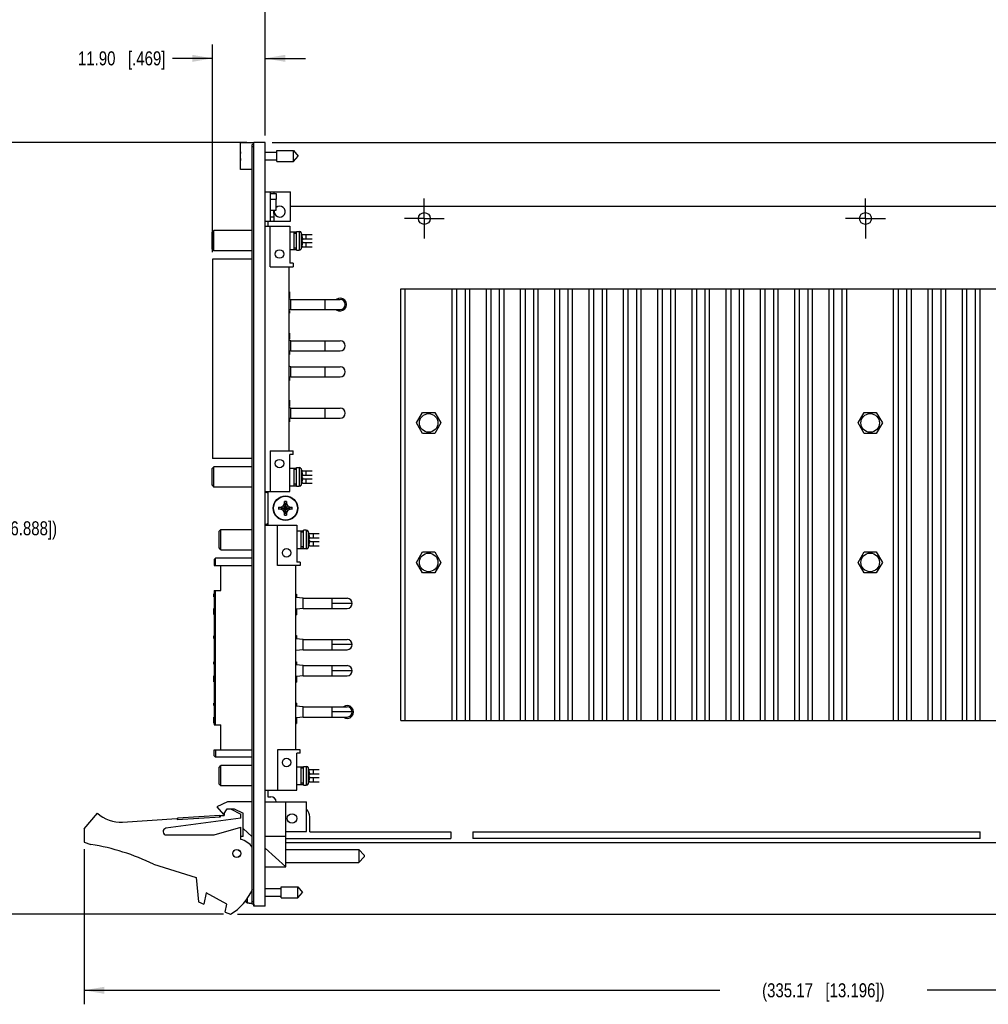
# Model space of a CAD drawing. Header units: inches. Extents: x 0 to 34, y 0 to 22.
# Tile 13 of 37: x 11.4 to 20.1, y 5.6 to 14.4. Entities that reach past the tile are written whole.
import ezdxf

# ---------------------------------------------------------------- set-up
doc = ezdxf.new("R2010")
doc.units = ezdxf.units.IN
doc.header["$LTSCALE"] = 1.87
doc.header["$MEASUREMENT"] = 0
doc.linetypes.add('CENTER', pattern=[0.6, 0.375, -0.075, 0.075, -0.075])
doc.layers.get('0').update_dxf_attribs({"linetype": 'CONTINUOUS'})
for name, color, linetype in [('02___PRT_ALL_AXES', 7, 'CONTINUOUS'), ('COSMETIC', 7, 'CONTINUOUS'), ('DIMENSIONS', 7, 'CONTINUOUS')]:
    doc.layers.add(name, color=color, linetype=linetype)
doc.styles.get("Standard").update_dxf_attribs({"font": 'txt', "width": 0.8})
doc.dimstyles.new('DIMSTYLE_1', dxfattribs={"dimtxt": 0.125, "dimasz": 0.18, "dimexe": 0.125, "dimexo": 0.0625, "dimgap": 0.0625, "dimtad": 0, "dimtih": 1, "dimtoh": 1, "dimzin": 0, "dimdsep": 46, "dimtxsty": 'STANDARD', "dimblk": '_FILLED', "dimblk1": '_FILLED', "dimblk2": '_FILLED', "dimcen": 0.09, "dimazin": 0, "dimtp": 0.01, "dimtm": 0.01, "dimtfac": 1, "dimtofl": 0, "dimtmove": 0, "dimatfit": 3, "dimldrblk": '_FILLED', "dimfxl": 1, "dimtolj": 1, "dimtzin": 0, "dimarcsym": 0})

# ---------------------------------------------------------------- blocks, each defined once
blk = doc.blocks.new('_FILLED')
at = {"color": 0, "linetype": 'BYBLOCK'}
blk.add_solid([(0, 0), (-1, 0.174), (-1, -0.174)], dxfattribs=at)
blk = doc.blocks.new('*D15')
at = {"layer": 'DIMENSIONS', "color": 2, "linetype": 'CONTINUOUS'}
for p, q in [((13.4375, 13.2588), (11.1084, 13.2588)), ((11.2334, 13.2588), (11.2334, 9.9399)), ((11.2334, 6.371), (11.2334, 9.6899)), ((13.2269, 6.371), (11.1084, 6.371))]:
    blk.add_line(p, q, dxfattribs=at)
at = {"layer": 'DIMENSIONS', "color": 2, "linetype": 'CONTINUOUS', "xscale": 0.18, "yscale": 0.18, "zscale": 0.18}
for p, rotation in [((11.2334, 13.2588), 90), ((11.2334, 6.371), 270)]:
    blk.add_blockref('_FILLED', p, dxfattribs=dict(at, rotation=rotation))
at = {"layer": 'DIMENSIONS', "color": 2, "linetype": 'CONTINUOUS', "insert": (11.2334, 9.8774), "char_height": 0.125, "width": 1.625, "attachment_point": 2, "line_spacing_factor": 0.9}
blk.add_mtext('(174.95{\\ftxt.shx;\\W1.000000;\\H0.125000; }[6.888])', dxfattribs=at)
blk = doc.blocks.new('*D16')
at = {"layer": 'DIMENSIONS', "color": 2, "linetype": 'CONTINUOUS'}
for p, q in [((25.179, 11.1974), (25.179, 5.5669)), ((11.9834, 6.9505), (11.9834, 5.5669)), ((11.9834, 5.6919), (17.6562, 5.6919)), ((25.179, 5.6919), (19.5062, 5.6919))]:
    blk.add_line(p, q, dxfattribs=at)
at = {"layer": 'DIMENSIONS', "color": 2, "linetype": 'CONTINUOUS', "xscale": 0.18, "yscale": 0.18, "zscale": 0.18, "rotation": 180}
blk.add_blockref('_FILLED', (11.9834, 5.6919), dxfattribs=at)
at = {"layer": 'DIMENSIONS', "color": 2, "linetype": 'CONTINUOUS', "xscale": 0.18, "yscale": 0.18, "zscale": 0.18}
blk.add_blockref('_FILLED', (25.179, 5.6919), dxfattribs=at)
at = {"layer": 'DIMENSIONS', "color": 2, "linetype": 'CONTINUOUS', "insert": (18.5812, 5.7544), "char_height": 0.125, "width": 1.725, "attachment_point": 2, "line_spacing_factor": 0.9}
blk.add_mtext('(335.17{\\ftxt.shx;\\W1.000000;\\H0.125000; }[13.196])', dxfattribs=at)
blk = doc.blocks.new('*D17')
at = {"layer": 'DIMENSIONS', "color": 2, "linetype": 'CONTINUOUS'}
for p, q in [((25.929, 7.0068), (25.929, 7.3668)), ((24.7058, 7.0068), (26.054, 7.0068)), ((13.3519, 6.371), (26.054, 6.371)), ((25.929, 6.371), (25.929, 6.011))]:
    blk.add_line(p, q, dxfattribs=at)
at = {"layer": 'DIMENSIONS', "color": 2, "linetype": 'CONTINUOUS', "xscale": 0.18, "yscale": 0.18, "zscale": 0.18}
for p, rotation in [((25.929, 7.0068), 270), ((25.929, 6.371), 90)]:
    blk.add_blockref('_FILLED', p, dxfattribs=dict(at, rotation=rotation))
at = {"layer": 'DIMENSIONS', "color": 2, "linetype": 'CONTINUOUS', "insert": (25.929, 6.7514), "char_height": 0.125, "width": 1.225, "attachment_point": 2, "line_spacing_factor": 0.9}
blk.add_mtext('16.15{\\ftxt.shx;\\W1.000000;\\H0.125000; }[.636]', dxfattribs=at)
blk = doc.blocks.new('*D19')
at = {"layer": 'DIMENSIONS', "color": 2, "linetype": 'CONTINUOUS'}
for p, q in [((25.929, 13.2588), (25.929, 13.6188)), ((13.6609, 13.2588), (26.054, 13.2588)), ((24.7058, 12.6887), (26.054, 12.6887)), ((25.929, 12.6887), (25.929, 12.3287))]:
    blk.add_line(p, q, dxfattribs=at)
at = {"layer": 'DIMENSIONS', "color": 2, "linetype": 'CONTINUOUS', "xscale": 0.18, "yscale": 0.18, "zscale": 0.18}
for p, rotation in [((25.929, 13.2588), 270), ((25.929, 12.6887), 90)]:
    blk.add_blockref('_FILLED', p, dxfattribs=dict(at, rotation=rotation))
at = {"layer": 'DIMENSIONS', "color": 2, "linetype": 'CONTINUOUS', "insert": (25.929, 13.0363), "char_height": 0.125, "width": 1.225, "attachment_point": 2, "line_spacing_factor": 0.9}
blk.add_mtext('14.48{\\ftxt.shx;\\W1.000000;\\H0.125000; }[.570]', dxfattribs=at)
blk = doc.blocks.new('*D21')
at = {"layer": 'DIMENSIONS', "color": 2, "linetype": 'CONTINUOUS'}
for p, q in [((13.5984, 13.3213), (13.5984, 14.8838)), ((24.722, 12.6725), (24.722, 14.8838)), ((13.5984, 14.7588), (18.3352, 14.7588)), ((24.722, 14.7588), (19.9852, 14.7588))]:
    blk.add_line(p, q, dxfattribs=at)
at = {"layer": 'DIMENSIONS', "color": 2, "linetype": 'CONTINUOUS', "xscale": 0.18, "yscale": 0.18, "zscale": 0.18, "rotation": 180}
blk.add_blockref('_FILLED', (13.5984, 14.7588), dxfattribs=at)
at = {"layer": 'DIMENSIONS', "color": 2, "linetype": 'CONTINUOUS', "xscale": 0.18, "yscale": 0.18, "zscale": 0.18}
blk.add_blockref('_FILLED', (24.722, 14.7588), dxfattribs=at)
at = {"layer": 'DIMENSIONS', "color": 2, "linetype": 'CONTINUOUS', "insert": (19.1602, 14.8213), "char_height": 0.125, "width": 1.525, "attachment_point": 2, "line_spacing_factor": 0.9}
blk.add_mtext('282.54{\\ftxt.shx;\\W1.000000;\\H0.125000; }[11.124]', dxfattribs=at)
blk = doc.blocks.new('*D22')
at = {"layer": 'DIMENSIONS', "color": 2, "linetype": 'CONTINUOUS'}
for p, q in [((13.1299, 12.278), (13.1299, 14.1338)), ((13.5984, 13.3213), (13.5984, 14.1338)), ((13.1299, 14.0088), (12.7723, 14.0088)), ((13.5984, 14.0088), (13.9584, 14.0088))]:
    blk.add_line(p, q, dxfattribs=at)
at = {"layer": 'DIMENSIONS', "color": 2, "linetype": 'CONTINUOUS', "xscale": 0.18, "yscale": 0.18, "zscale": 0.18}
blk.add_blockref('_FILLED', (13.1299, 14.0088), dxfattribs=at)
at = {"layer": 'DIMENSIONS', "color": 2, "linetype": 'CONTINUOUS', "xscale": 0.18, "yscale": 0.18, "zscale": 0.18, "rotation": 180}
blk.add_blockref('_FILLED', (13.5984, 14.0088), dxfattribs=at)
at = {"layer": 'DIMENSIONS', "color": 2, "linetype": 'CONTINUOUS', "insert": (12.7098, 14.0713), "char_height": 0.125, "width": 1.225, "attachment_point": 3, "line_spacing_factor": 0.9}
blk.add_mtext('11.90{\\ftxt.shx;\\W1.000000;\\H0.125000; }[.469]', dxfattribs=at)

msp = doc.modelspace()

# ---------------------------------------------------------------- linework, layer by layer
at = {"color": 7, "linetype": 'CONTINUOUS'}
for p, q in [((13.38, 13.0182), (13.38, 13.2552)), ((13.5, 13.2552), (13.38, 13.2552)), ((13.485, 6.4615), (13.485, 13.2391)), ((13.5, 13.2391), (13.485, 13.2391)), ((13.5, 13.2194), (13.485, 13.2194)), ((13.5, 6.4419), (13.5, 13.2588)), ((13.5984, 13.2588), (13.5, 13.2588)), ((13.5984, 6.4419), (13.5984, 13.2588)), ((13.7037, 13.0875), (13.7037, 13.186)), ((13.7037, 13.186), (13.8518, 13.186)), ((13.8518, 13.0875), (13.8518, 13.186)), ((13.8518, 13.186), (13.8931, 13.1367)), ((13.3779, 13.1505), (13.38, 13.1505)), ((13.38, 13.123), (13.3779, 13.123)), ((13.5984, 13.1718), (13.7037, 13.1718)), ((13.5984, 13.1017), (13.7037, 13.1017)), ((13.8518, 13.0875), (13.8931, 13.1367)), ((13.485, 13.0182), (13.38, 13.0182)), ((13.7037, 13.0875), (13.8518, 13.0875)), ((13.5984, 12.8176), (13.8264, 12.8176)), ((13.6474, 12.5556), (13.6474, 12.8176)), ((13.6474, 12.8029), (13.6968, 12.8029)), ((13.6474, 12.7529), (13.6968, 12.7529)), ((13.6784, 12.8176), (13.6784, 12.8029)), ((13.6968, 12.8029), (13.6968, 12.7536)), ((13.6968, 12.6544), (13.6968, 12.7529)), ((13.8264, 12.5556), (13.8264, 12.8176)), ((13.6474, 12.6544), (13.6968, 12.6544)), ((13.6784, 12.6544), (13.6784, 12.5556)), ((13.6474, 12.5936), (13.6784, 12.5936)), ((13.5984, 12.5556), (13.8264, 12.5556)), ((13.5984, 12.5108), (13.8189, 12.5108)), ((13.6236, 12.5556), (13.6236, 12.5108)), ((13.6457, 12.1486), (13.6457, 12.5108)), ((13.8189, 12.5108), (13.8189, 12.1801)), ((13.126, 12.4556), (13.1417, 12.4714)), ((13.126, 12.306), (13.126, 12.4556)), ((13.1417, 12.2903), (13.1417, 12.4714)), ((13.485, 12.4714), (13.1417, 12.4714)), ((13.8189, 12.4596), (13.879, 12.4596)), ((13.859, 12.3021), (13.859, 12.4596)), ((13.879, 12.4468), (13.859, 12.4468)), ((13.8752, 12.4468), (13.8752, 12.4596)), ((13.879, 12.2974), (13.879, 12.4643)), ((13.879, 12.4643), (13.9023, 12.4643)), ((13.9023, 12.4643), (13.9023, 12.2974)), ((13.9189, 12.4596), (13.9148, 12.4596)), ((13.9189, 12.4596), (13.9189, 12.4549)), ((13.9202, 12.4529), (13.9202, 12.3808)), ((13.9302, 12.4252), (13.93, 12.4252)), ((13.935, 12.436), (14.0201, 12.436)), ((13.935, 12.397), (14.0201, 12.397)), ((13.9638, 12.436), (13.9638, 12.397)), ((13.126, 12.306), (13.1417, 12.2903)), ((13.8189, 12.3021), (13.879, 12.3021)), ((13.879, 12.3149), (13.859, 12.3149)), ((13.8752, 12.3021), (13.8752, 12.3149)), ((13.9148, 12.3021), (13.9189, 12.3021)), ((13.9189, 12.3068), (13.9189, 12.3021)), ((13.9202, 12.3808), (13.9202, 12.3088)), ((13.9349, 12.3893), (13.93, 12.3893)), ((13.93, 12.3723), (13.9349, 12.3723)), ((13.93, 12.3365), (13.9302, 12.3365)), ((13.935, 12.3647), (14.0201, 12.3647)), ((13.935, 12.3257), (14.0201, 12.3257)), ((13.9638, 12.3647), (13.9638, 12.3257)), ((13.1299, 12.2155), (13.1299, 10.4391)), ((13.485, 12.2155), (13.1299, 12.2155)), ((13.485, 12.2903), (13.1417, 12.2903)), ((13.879, 12.2974), (13.9023, 12.2974)), ((13.6457, 12.1486), (13.8504, 12.1486)), ((13.811, 12.1486), (13.811, 10.506)), ((13.8504, 12.1801), (13.8189, 12.1801)), ((13.8504, 12.1801), (13.8504, 12.1486)), ((14.8104, 8.1002), (14.8104, 11.9525)), ((14.8104, 11.9525), (23.1876, 11.9525)), ((14.8498, 8.1002), (14.8498, 11.9525)), ((15.2682, 8.1002), (15.2682, 11.9525)), ((15.3076, 11.9525), (15.3076, 8.1002)), ((15.3863, 8.1002), (15.3863, 11.9525)), ((15.4257, 8.1002), (15.4257, 11.9525)), ((15.574, 8.1002), (15.574, 11.9525)), ((15.6134, 11.9525), (15.6134, 8.1002)), ((15.6921, 8.1002), (15.6921, 11.9525)), ((15.7315, 8.1002), (15.7315, 11.9525)), ((15.8798, 8.1002), (15.8798, 11.9525)), ((15.9192, 11.9525), (15.9192, 8.1002)), ((15.9979, 8.1002), (15.9979, 11.9525)), ((16.0373, 8.1002), (16.0373, 11.9525)), ((16.1857, 8.1002), (16.1857, 11.9525)), ((16.225, 11.9525), (16.225, 8.1002)), ((16.3038, 8.1002), (16.3038, 11.9525)), ((16.3431, 8.1002), (16.3431, 11.9525)), ((16.4915, 8.1002), (16.4915, 11.9525)), ((16.5309, 11.9525), (16.5309, 8.1002)), ((16.6096, 8.1002), (16.6096, 11.9525)), ((16.649, 8.1002), (16.649, 11.9525)), ((16.7973, 8.1002), (16.7973, 11.9525)), ((16.8367, 11.9525), (16.8367, 8.1002)), ((16.9154, 8.1002), (16.9154, 11.9525)), ((16.9548, 8.1002), (16.9548, 11.9525)), ((17.1031, 8.1002), (17.1031, 11.9525)), ((17.1425, 11.9525), (17.1425, 8.1002)), ((17.2213, 8.1002), (17.2213, 11.9525)), ((17.2606, 8.1002), (17.2606, 11.9525)), ((17.409, 8.1002), (17.409, 11.9525)), ((17.4483, 11.9525), (17.4483, 8.1002)), ((17.5271, 8.1002), (17.5271, 11.9525)), ((17.5664, 8.1002), (17.5664, 11.9525)), ((17.7148, 8.1002), (17.7148, 11.9525)), ((17.7542, 11.9525), (17.7542, 8.1002)), ((17.8329, 8.1002), (17.8329, 11.9525)), ((17.8723, 8.1002), (17.8723, 11.9525)), ((18.0206, 8.1002), (18.0206, 11.9525)), ((18.06, 11.9525), (18.06, 8.1002)), ((18.1387, 8.1002), (18.1387, 11.9525)), ((18.1781, 8.1002), (18.1781, 11.9525)), ((18.3264, 8.1002), (18.3264, 11.9525)), ((18.3658, 11.9525), (18.3658, 8.1002)), ((18.4446, 8.1002), (18.4446, 11.9525)), ((18.4839, 8.1002), (18.4839, 11.9525)), ((18.6323, 8.1002), (18.6323, 11.9525)), ((18.6716, 11.9525), (18.6716, 8.1002)), ((18.7504, 8.1002), (18.7504, 11.9525)), ((18.7898, 8.1002), (18.7898, 11.9525)), ((19.2082, 8.1002), (19.2082, 11.9525)), ((19.2476, 11.9525), (19.2476, 8.1002)), ((19.3263, 8.1002), (19.3263, 11.9525)), ((19.3657, 11.9525), (19.3657, 8.1002)), ((19.514, 11.9525), (19.514, 8.1002)), ((19.5534, 11.9525), (19.5534, 8.1002)), ((19.6321, 8.1002), (19.6321, 11.9525)), ((19.6715, 11.9525), (19.6715, 8.1002)), ((19.8198, 11.9525), (19.8198, 8.1002)), ((19.8592, 11.9525), (19.8592, 8.1002)), ((19.9379, 8.1002), (19.9379, 11.9525)), ((19.9773, 11.9525), (19.9773, 8.1002)), ((13.811, 11.9263), (13.8161, 11.9263)), ((13.811, 11.9197), (13.8161, 11.9197)), ((13.811, 11.9191), (13.8161, 11.9191)), ((13.811, 11.9005), (13.8161, 11.9005)), ((13.811, 11.8981), (13.8161, 11.8981)), ((13.811, 11.8962), (13.8161, 11.8962)), ((13.811, 11.8928), (13.8161, 11.8928)), ((13.811, 11.8893), (13.8161, 11.8893)), ((13.811, 11.8825), (13.8161, 11.8825)), ((13.811, 11.8791), (13.8161, 11.8791)), ((13.811, 11.8756), (13.8161, 11.8756)), ((13.811, 11.8741), (13.8161, 11.8741)), ((13.811, 11.8725), (13.8161, 11.8725)), ((13.8161, 11.9263), (13.8161, 11.9005)), ((13.8161, 11.8981), (13.8161, 11.8725)), ((13.8299, 11.857), (13.811, 11.8621)), ((13.8299, 11.7669), (13.8299, 11.857)), ((13.8299, 11.857), (14.2685, 11.857)), ((14.1327, 11.857), (14.1327, 11.7669)), ((13.8299, 11.7669), (13.811, 11.7618)), ((13.811, 11.7582), (13.8161, 11.7582)), ((13.811, 11.7566), (13.8161, 11.7566)), ((13.811, 11.7548), (13.8161, 11.7548)), ((13.811, 11.7531), (13.8161, 11.7531)), ((13.811, 11.7497), (13.8161, 11.7497)), ((13.811, 11.7484), (13.8161, 11.7484)), ((13.811, 11.7479), (13.8161, 11.7479)), ((13.811, 11.743), (13.8161, 11.743)), ((13.811, 11.7396), (13.8161, 11.7396)), ((13.811, 11.7376), (13.8161, 11.7376)), ((13.811, 11.736), (13.8161, 11.736)), ((13.811, 11.7338), (13.8161, 11.7338)), ((13.8161, 11.7566), (13.8161, 11.7396)), ((13.8161, 11.7394), (13.8161, 11.736)), ((13.8299, 11.7669), (14.2685, 11.7669)), ((13.811, 11.5562), (13.8161, 11.5562)), ((13.811, 11.555), (13.8161, 11.555)), ((13.811, 11.5356), (13.8161, 11.5356)), ((13.811, 11.5345), (13.8161, 11.5345)), ((13.811, 11.532), (13.8161, 11.532)), ((13.811, 11.5296), (13.8161, 11.5296)), ((13.811, 11.5276), (13.8161, 11.5276)), ((13.811, 11.5243), (13.8161, 11.5243)), ((13.811, 11.5208), (13.8161, 11.5208)), ((13.811, 11.514), (13.8161, 11.514)), ((13.8161, 11.5562), (13.8161, 11.532)), ((13.8161, 11.5296), (13.8161, 11.504)), ((13.811, 11.5106), (13.8161, 11.5106)), ((13.811, 11.5071), (13.8161, 11.5071)), ((13.811, 11.5056), (13.8161, 11.5056)), ((13.811, 11.504), (13.8161, 11.504)), ((13.8299, 11.4885), (13.811, 11.4936)), ((13.8299, 11.3984), (13.8299, 11.4885)), ((13.8299, 11.4885), (14.2685, 11.4885)), ((14.1327, 11.4885), (14.1327, 11.3984)), ((13.8299, 11.3984), (13.811, 11.3933)), ((13.811, 11.3897), (13.8161, 11.3897)), ((13.811, 11.3881), (13.8161, 11.3881)), ((13.811, 11.3863), (13.8161, 11.3863)), ((13.811, 11.3846), (13.8161, 11.3846)), ((13.811, 11.3812), (13.8161, 11.3812)), ((13.811, 11.3799), (13.8161, 11.3799)), ((13.811, 11.3794), (13.8161, 11.3794)), ((13.811, 11.3745), (13.8161, 11.3745)), ((13.811, 11.3711), (13.8161, 11.3711)), ((13.811, 11.3691), (13.8161, 11.3691)), ((13.811, 11.3675), (13.8161, 11.3675)), ((13.811, 11.3653), (13.8161, 11.3653)), ((13.8161, 11.3897), (13.8161, 11.3812)), ((13.8161, 11.3799), (13.8161, 11.3711)), ((13.8161, 11.3709), (13.8161, 11.3653)), ((13.8299, 11.3984), (14.2685, 11.3984)), ((13.8299, 11.2562), (13.811, 11.2613)), ((13.8299, 11.1661), (13.8299, 11.2562)), ((13.8299, 11.2562), (14.2685, 11.2562)), ((14.1327, 11.2562), (14.1327, 11.1661)), ((13.8299, 11.1661), (13.811, 11.161)), ((13.8299, 11.1661), (14.2685, 11.1661)), ((13.811, 11.159), (13.8161, 11.159)), ((13.811, 11.1574), (13.8161, 11.1574)), ((13.811, 11.1563), (13.8161, 11.1563)), ((13.811, 11.1368), (13.8161, 11.1368)), ((13.811, 11.1358), (13.8161, 11.1358)), ((13.811, 11.1333), (13.8161, 11.1333)), ((13.8161, 11.1574), (13.8161, 11.1333)), ((13.811, 10.957), (13.8161, 10.957)), ((13.811, 10.9504), (13.8161, 10.9504)), ((13.811, 10.9498), (13.8161, 10.9498)), ((13.811, 10.9312), (13.8161, 10.9312)), ((13.811, 10.9288), (13.8161, 10.9288)), ((13.811, 10.9269), (13.8161, 10.9269)), ((13.811, 10.9235), (13.8161, 10.9235)), ((13.811, 10.92), (13.8161, 10.92)), ((13.811, 10.9132), (13.8161, 10.9132)), ((13.811, 10.9098), (13.8161, 10.9098)), ((13.811, 10.9063), (13.8161, 10.9063)), ((13.811, 10.9048), (13.8161, 10.9048)), ((13.811, 10.9032), (13.8161, 10.9032)), ((13.8161, 10.957), (13.8161, 10.9312)), ((13.8161, 10.9288), (13.8161, 10.9032)), ((13.8299, 10.8877), (13.811, 10.8928)), ((13.8299, 10.7976), (13.8299, 10.8877)), ((13.8299, 10.8877), (14.2685, 10.8877)), ((14.1327, 10.8877), (14.1327, 10.7976)), ((14.9504, 10.7553), (15.0047, 10.8493)), ((15.0047, 10.8493), (15.1132, 10.8493)), ((15.1132, 10.8493), (15.1675, 10.7553)), ((18.8904, 10.7553), (18.9447, 10.8493)), ((18.9447, 10.8493), (19.0532, 10.8493)), ((19.0532, 10.8493), (19.1075, 10.7553)), ((13.8299, 10.7976), (13.811, 10.7925)), ((13.811, 10.791), (13.8161, 10.791)), ((13.811, 10.7894), (13.8161, 10.7894)), ((13.811, 10.7883), (13.8161, 10.7883)), ((13.811, 10.7688), (13.8161, 10.7688)), ((13.811, 10.7678), (13.8161, 10.7678)), ((13.811, 10.7653), (13.8161, 10.7653)), ((13.8161, 10.791), (13.8161, 10.7653)), ((13.8299, 10.7976), (14.2685, 10.7976)), ((15.0047, 10.6613), (14.9504, 10.7553)), ((15.1675, 10.7553), (15.1132, 10.6613)), ((18.9447, 10.6613), (18.8904, 10.7553)), ((19.1075, 10.7553), (19.0532, 10.6613)), ((15.1132, 10.6613), (15.0047, 10.6613)), ((19.0532, 10.6613), (18.9447, 10.6613)), ((13.6457, 10.506), (13.6457, 10.1438)), ((13.6457, 10.506), (13.8504, 10.506)), ((13.8189, 10.1438), (13.8189, 10.4745)), ((13.8504, 10.4745), (13.8189, 10.4745)), ((13.8504, 10.4745), (13.8504, 10.506)), ((13.485, 10.4391), (13.1299, 10.4391)), ((13.126, 10.3486), (13.1417, 10.3643)), ((13.126, 10.199), (13.126, 10.3485)), ((13.1417, 10.1832), (13.1417, 10.3643)), ((13.485, 10.3643), (13.1417, 10.3643)), ((13.8189, 10.3525), (13.879, 10.3525)), ((13.859, 10.195), (13.859, 10.3525)), ((13.879, 10.3397), (13.859, 10.3397)), ((13.8752, 10.3397), (13.8752, 10.3525)), ((13.879, 10.1903), (13.879, 10.3572)), ((13.879, 10.3572), (13.9023, 10.3572)), ((13.9023, 10.3572), (13.9023, 10.1903)), ((13.9189, 10.3525), (13.9148, 10.3525)), ((13.9189, 10.3525), (13.9189, 10.3478)), ((13.9202, 10.3458), (13.9202, 10.2738)), ((13.9302, 10.3181), (13.93, 10.3181)), ((13.9349, 10.2823), (13.93, 10.2823)), ((13.935, 10.3289), (14.0201, 10.3289)), ((13.935, 10.2899), (14.0201, 10.2899)), ((13.9638, 10.3289), (13.9638, 10.2899)), ((13.126, 10.1989), (13.1417, 10.1832)), ((13.8189, 10.195), (13.879, 10.195)), ((13.879, 10.2078), (13.859, 10.2078)), ((13.8752, 10.195), (13.8752, 10.2078)), ((13.9148, 10.195), (13.9189, 10.195)), ((13.9189, 10.1997), (13.9189, 10.195)), ((13.9202, 10.2738), (13.9202, 10.2017)), ((13.93, 10.2653), (13.9349, 10.2653)), ((13.93, 10.2294), (13.9302, 10.2294)), ((13.935, 10.2576), (14.0201, 10.2576)), ((13.935, 10.2186), (14.0201, 10.2186)), ((13.9638, 10.2576), (13.9638, 10.2186)), ((13.485, 10.1832), (13.1417, 10.1832)), ((13.5984, 10.1438), (13.8189, 10.1438)), ((13.6176, 10.1324), (13.5984, 10.1375)), ((13.6236, 10.1438), (13.6236, 9.8438)), ((13.879, 10.1903), (13.9023, 10.1903)), ((13.7596, 10.0152), (13.7715, 10.0358)), ((13.7715, 10.0541), (13.7715, 10.0547)), ((13.7715, 10.0358), (13.7715, 10.0541)), ((13.7715, 9.9518), (13.7905, 10.0358)), ((13.7905, 9.9518), (13.7715, 10.0358)), ((13.7716, 9.9332), (13.7904, 10.0545)), ((13.7904, 9.9332), (13.7716, 10.0545)), ((13.7905, 10.0547), (13.7905, 10.0541)), ((13.7905, 10.0541), (13.7905, 10.0358)), ((13.7905, 10.0358), (13.8024, 10.0152)), ((13.7201, 10.0033), (13.7207, 10.0033)), ((13.7207, 9.9843), (13.7201, 9.9844)), ((13.7204, 10.0033), (13.8416, 9.9844)), ((13.7204, 9.9844), (13.8416, 10.0033)), ((13.7207, 10.0033), (13.739, 10.0033)), ((13.739, 9.9843), (13.7207, 9.9843)), ((13.739, 10.0033), (13.7596, 10.0152)), ((13.739, 10.0033), (13.823, 9.9843)), ((13.739, 9.9843), (13.823, 10.0033)), ((13.7596, 9.9724), (13.739, 9.9843)), ((13.7596, 9.9724), (13.8024, 10.0152)), ((13.7596, 10.0152), (13.8024, 9.9724)), ((13.7715, 9.9518), (13.7596, 9.9724)), ((13.7715, 9.9336), (13.7715, 9.9518)), ((13.7715, 9.933), (13.7715, 9.9336)), ((13.8024, 9.9724), (13.7905, 9.9518)), ((13.7905, 9.9518), (13.7905, 9.9336)), ((13.7905, 9.9336), (13.7905, 9.933)), ((13.8024, 10.0152), (13.823, 10.0033)), ((13.823, 9.9843), (13.8024, 9.9724)), ((13.823, 10.0033), (13.8412, 10.0033)), ((13.8412, 9.9843), (13.823, 9.9843)), ((13.8412, 10.0033), (13.8418, 10.0033)), ((13.8418, 9.9844), (13.8412, 9.9843)), ((13.5984, 9.8501), (13.6176, 9.8553)), ((13.5984, 9.8438), (13.8819, 9.8438)), ((13.7087, 9.4816), (13.7087, 9.8438)), ((13.8819, 9.8438), (13.8819, 9.5131)), ((13.2049, 9.8045), (13.1891, 9.7887)), ((13.1891, 9.6391), (13.1891, 9.7887)), ((13.2049, 9.6234), (13.2049, 9.8045)), ((13.2049, 9.8045), (13.485, 9.8045)), ((13.8819, 9.7926), (13.9421, 9.7926)), ((13.922, 9.6352), (13.922, 9.7926)), ((13.9421, 9.7799), (13.922, 9.7799)), ((13.9382, 9.7799), (13.9382, 9.7926)), ((13.9421, 9.6304), (13.9421, 9.7974)), ((13.9655, 9.7974), (13.9421, 9.7974)), ((13.9655, 9.7974), (13.9655, 9.6304)), ((13.9819, 9.7926), (13.978, 9.7926)), ((13.9819, 9.7926), (13.9819, 9.7882)), ((13.9834, 9.7859), (13.9834, 9.6419)), ((13.9934, 9.7582), (13.9932, 9.7582)), ((13.998, 9.769), (14.0831, 9.769)), ((14.0268, 9.769), (14.0268, 9.7301)), ((13.9981, 9.7224), (13.9932, 9.7224)), ((13.9932, 9.7054), (13.9981, 9.7054)), ((13.9932, 9.6696), (13.9934, 9.6696)), ((13.9981, 9.7301), (14.0831, 9.7301)), ((13.9981, 9.6978), (14.0831, 9.6978)), ((14.0268, 9.6978), (14.0268, 9.6588)), ((13.2049, 9.6234), (13.1891, 9.6391)), ((13.2049, 9.6234), (13.485, 9.6234)), ((13.8819, 9.6352), (13.9421, 9.6352)), ((13.9421, 9.6481), (13.922, 9.6481)), ((13.9382, 9.6352), (13.9382, 9.6481)), ((13.9655, 9.6304), (13.9421, 9.6304)), ((13.978, 9.6352), (13.9819, 9.6352)), ((13.9819, 9.6396), (13.9819, 9.6352)), ((13.998, 9.6588), (14.0831, 9.6588)), ((14.9504, 9.5103), (15.0047, 9.6043)), ((15.0047, 9.6043), (15.1132, 9.6043)), ((15.1132, 9.6043), (15.1675, 9.5103)), ((18.8904, 9.5103), (18.9447, 9.6043)), ((18.9447, 9.6043), (19.0532, 9.6043)), ((19.0532, 9.6043), (19.1075, 9.5103)), ((13.1575, 9.5486), (13.1457, 9.5367)), ((13.1457, 9.5367), (13.1457, 9.4816)), ((13.1575, 9.4816), (13.1575, 9.5486)), ((13.485, 9.5486), (13.1575, 9.5486)), ((13.9134, 9.5131), (13.8819, 9.5131)), ((13.9134, 9.5131), (13.9134, 9.4816)), ((15.0047, 9.4163), (14.9504, 9.5103)), ((15.1675, 9.5103), (15.1132, 9.4163)), ((18.9447, 9.4163), (18.8904, 9.5103)), ((19.1075, 9.5103), (19.0532, 9.4163)), ((13.1457, 9.4816), (13.485, 9.4816)), ((13.2047, 9.2612), (13.2047, 9.4816)), ((13.9134, 9.4816), (13.7087, 9.4816)), ((13.874, 7.8391), (13.874, 9.4816)), ((15.1132, 9.4163), (15.0047, 9.4163)), ((19.0532, 9.4163), (18.9447, 9.4163)), ((13.1405, 9.2044), (13.1405, 9.2301)), ((13.1457, 9.2301), (13.1405, 9.2301)), ((13.1457, 9.2276), (13.1405, 9.2276)), ((13.1457, 9.2266), (13.1405, 9.2266)), ((13.1457, 9.2612), (13.1457, 8.0596)), ((13.1457, 9.2612), (13.2047, 9.2612)), ((13.1575, 8.0596), (13.1575, 9.2612)), ((13.874, 9.2278), (13.8791, 9.2278)), ((13.8791, 9.2278), (13.8791, 9.202)), ((13.1457, 9.2071), (13.1405, 9.2071)), ((13.1457, 9.206), (13.1405, 9.206)), ((13.1457, 9.2044), (13.1405, 9.2044)), ((13.874, 9.2261), (13.8791, 9.2261)), ((13.874, 9.225), (13.8791, 9.225)), ((13.874, 9.2055), (13.8791, 9.2055)), ((13.874, 9.2045), (13.8791, 9.2045)), ((13.874, 9.202), (13.8791, 9.202)), ((13.9396, 9.1901), (13.874, 9.197)), ((13.9396, 9.0999), (13.9396, 9.1901)), ((13.9396, 9.1901), (14.3315, 9.1901)), ((14.1957, 9.1901), (14.1957, 9.0999)), ((14.3766, 9.145), (14.1957, 9.145)), ((13.1405, 9.0734), (13.1405, 9.099)), ((13.1457, 9.099), (13.1405, 9.099)), ((13.1457, 9.0974), (13.1405, 9.0974)), ((13.1457, 9.0959), (13.1405, 9.0959)), ((13.1457, 9.0924), (13.1405, 9.0924)), ((13.1457, 9.089), (13.1405, 9.089)), ((13.1457, 9.0822), (13.1405, 9.0822)), ((13.1457, 9.0787), (13.1405, 9.0787)), ((13.1457, 9.0754), (13.1405, 9.0754)), ((13.1457, 9.0734), (13.1405, 9.0734)), ((13.1405, 9.0452), (13.1405, 9.071)), ((13.1457, 9.071), (13.1405, 9.071)), ((13.1457, 9.0524), (13.1405, 9.0524)), ((13.1457, 9.0518), (13.1405, 9.0518)), ((13.874, 9.0958), (13.8791, 9.0958)), ((13.874, 9.0892), (13.8791, 9.0892)), ((13.874, 9.0887), (13.8791, 9.0887)), ((13.874, 9.07), (13.8791, 9.07)), ((13.874, 9.0676), (13.8791, 9.0676)), ((13.874, 9.0657), (13.8791, 9.0657)), ((13.874, 9.0623), (13.8791, 9.0623)), ((13.874, 9.0588), (13.8791, 9.0588)), ((13.874, 9.052), (13.8791, 9.052)), ((13.8791, 9.0958), (13.8791, 9.07)), ((13.8791, 9.0676), (13.8791, 9.042)), ((13.9396, 9.0999), (13.8794, 9.0936)), ((13.9396, 9.0999), (14.3315, 9.0999)), ((13.1457, 9.0452), (13.1405, 9.0452)), ((13.874, 9.0486), (13.8791, 9.0486)), ((13.874, 9.0452), (13.8791, 9.0452)), ((13.874, 9.0436), (13.8791, 9.0436)), ((13.874, 9.042), (13.8791, 9.042)), ((13.1405, 8.8302), (13.1405, 8.8559)), ((13.1457, 8.8559), (13.1405, 8.8559)), ((13.1457, 8.8534), (13.1405, 8.8534)), ((13.1457, 8.8524), (13.1405, 8.8524)), ((13.1457, 8.8329), (13.1405, 8.8329)), ((13.1457, 8.8318), (13.1405, 8.8318)), ((13.1457, 8.8302), (13.1405, 8.8302)), ((13.874, 8.8584), (13.8791, 8.8584)), ((13.874, 8.8568), (13.8791, 8.8568)), ((13.874, 8.8556), (13.8791, 8.8556)), ((13.874, 8.8362), (13.8791, 8.8362)), ((13.874, 8.8351), (13.8791, 8.8351)), ((13.874, 8.8326), (13.8791, 8.8326)), ((13.9396, 8.8216), (13.874, 8.8285)), ((13.8791, 8.8568), (13.8791, 8.8326)), ((13.9396, 8.7314), (13.9396, 8.8216)), ((13.9396, 8.8216), (14.3315, 8.8216)), ((14.1957, 8.8216), (14.1957, 8.7314)), ((13.9396, 8.7314), (13.874, 8.7245)), ((13.9396, 8.7314), (14.3315, 8.7314)), ((14.3766, 8.7765), (14.1957, 8.7765)), ((13.1457, 8.6239), (13.1405, 8.6239)), ((13.1405, 8.6183), (13.1405, 8.6218)), ((13.1457, 8.6218), (13.1405, 8.6218)), ((13.1457, 8.6201), (13.1405, 8.6201)), ((13.1405, 8.6093), (13.1405, 8.6181)), ((13.1457, 8.6181), (13.1405, 8.6181)), ((13.1457, 8.6147), (13.1405, 8.6147)), ((13.874, 8.6245), (13.8791, 8.6245)), ((13.874, 8.6228), (13.8791, 8.6228)), ((13.874, 8.6211), (13.8791, 8.6211)), ((13.874, 8.6194), (13.8791, 8.6194)), ((13.874, 8.6159), (13.8791, 8.6159)), ((13.874, 8.6147), (13.8791, 8.6147)), ((13.874, 8.6142), (13.8791, 8.6142)), ((13.8791, 8.6228), (13.8791, 8.6059)), ((13.1457, 8.6098), (13.1405, 8.6098)), ((13.1457, 8.6093), (13.1405, 8.6093)), ((13.1405, 8.6012), (13.1405, 8.6081)), ((13.1457, 8.6081), (13.1405, 8.6081)), ((13.1457, 8.6046), (13.1405, 8.6046)), ((13.1457, 8.6029), (13.1405, 8.6029)), ((13.1457, 8.6012), (13.1405, 8.6012)), ((13.1457, 8.5995), (13.1405, 8.5995)), ((13.874, 8.6093), (13.8791, 8.6093)), ((13.874, 8.6059), (13.8791, 8.6059)), ((13.874, 8.6039), (13.8791, 8.6039)), ((13.874, 8.6022), (13.8791, 8.6022)), ((13.874, 8.6001), (13.8791, 8.6001)), ((13.9396, 8.5893), (13.874, 8.5962)), ((13.8791, 8.6057), (13.8791, 8.6022)), ((13.9396, 8.4991), (13.9396, 8.5893)), ((13.9396, 8.5893), (14.3315, 8.5893)), ((14.1957, 8.5893), (14.1957, 8.4991)), ((14.3766, 8.5442), (14.1957, 8.5442)), ((13.1405, 8.4726), (13.1405, 8.4982)), ((13.1457, 8.4982), (13.1405, 8.4982)), ((13.1457, 8.4967), (13.1405, 8.4967)), ((13.1457, 8.4951), (13.1405, 8.4951)), ((13.1457, 8.4917), (13.1405, 8.4917)), ((13.1457, 8.4882), (13.1405, 8.4882)), ((13.1457, 8.4814), (13.1405, 8.4814)), ((13.1457, 8.478), (13.1405, 8.478)), ((13.1457, 8.4746), (13.1405, 8.4746)), ((13.1457, 8.4726), (13.1405, 8.4726)), ((13.1405, 8.446), (13.1405, 8.4702)), ((13.1457, 8.4702), (13.1405, 8.4702)), ((13.1457, 8.4677), (13.1405, 8.4677)), ((13.1457, 8.4666), (13.1405, 8.4666)), ((13.1457, 8.4472), (13.1405, 8.4472)), ((13.1457, 8.446), (13.1405, 8.446)), ((13.874, 8.4934), (13.8791, 8.4934)), ((13.874, 8.4923), (13.8791, 8.4923)), ((13.874, 8.4728), (13.8791, 8.4728)), ((13.874, 8.4718), (13.8791, 8.4718)), ((13.874, 8.4693), (13.8791, 8.4693)), ((13.874, 8.4668), (13.8791, 8.4668)), ((13.874, 8.4649), (13.8791, 8.4649)), ((13.874, 8.4615), (13.8791, 8.4615)), ((13.874, 8.458), (13.8791, 8.458)), ((13.874, 8.4512), (13.8791, 8.4512)), ((13.874, 8.4478), (13.8791, 8.4478)), ((13.874, 8.4444), (13.8791, 8.4444)), ((13.874, 8.4428), (13.8791, 8.4428)), ((13.874, 8.4412), (13.8791, 8.4412)), ((13.8791, 8.4934), (13.8791, 8.4928)), ((13.8791, 8.4923), (13.8791, 8.4693)), ((13.8791, 8.4668), (13.8791, 8.4412)), ((13.9396, 8.4991), (13.8792, 8.4928)), ((13.9396, 8.4991), (14.3315, 8.4991)), ((13.1457, 8.2554), (13.1405, 8.2554)), ((13.1405, 8.2498), (13.1405, 8.2533)), ((13.1457, 8.2533), (13.1405, 8.2533)), ((13.1457, 8.2516), (13.1405, 8.2516)), ((13.1405, 8.2408), (13.1405, 8.2496)), ((13.1457, 8.2496), (13.1405, 8.2496)), ((13.1457, 8.2462), (13.1405, 8.2462)), ((13.1457, 8.2413), (13.1405, 8.2413)), ((13.1457, 8.2408), (13.1405, 8.2408)), ((13.1405, 8.2326), (13.1405, 8.2395)), ((13.1457, 8.2395), (13.1405, 8.2395)), ((13.1457, 8.2361), (13.1405, 8.2361)), ((13.1457, 8.2344), (13.1405, 8.2344)), ((13.1457, 8.2326), (13.1405, 8.2326)), ((13.1457, 8.231), (13.1405, 8.231)), ((13.874, 8.256), (13.8791, 8.256)), ((13.874, 8.2543), (13.8791, 8.2543)), ((13.874, 8.2526), (13.8791, 8.2526)), ((13.874, 8.2509), (13.8791, 8.2509)), ((13.874, 8.2474), (13.8791, 8.2474)), ((13.874, 8.2462), (13.8791, 8.2462)), ((13.874, 8.2457), (13.8791, 8.2457)), ((13.874, 8.2408), (13.8791, 8.2408)), ((13.874, 8.2373), (13.8791, 8.2373)), ((13.874, 8.2354), (13.8791, 8.2354)), ((13.874, 8.2337), (13.8791, 8.2337)), ((13.874, 8.2316), (13.8791, 8.2316)), ((13.9396, 8.2208), (13.874, 8.2277)), ((13.8791, 8.2543), (13.8791, 8.2373)), ((13.8791, 8.2372), (13.8791, 8.2337)), ((13.9396, 8.1306), (13.9396, 8.2208)), ((13.9396, 8.2208), (14.3315, 8.2208)), ((14.1957, 8.2208), (14.1957, 8.1306)), ((14.3766, 8.1757), (14.1957, 8.1757)), ((13.1405, 8.1041), (13.1405, 8.1297)), ((13.1457, 8.1297), (13.1405, 8.1297)), ((13.1457, 8.1281), (13.1405, 8.1281)), ((13.1457, 8.1266), (13.1405, 8.1266)), ((13.1457, 8.1232), (13.1405, 8.1232)), ((13.1457, 8.1197), (13.1405, 8.1197)), ((13.1457, 8.1129), (13.1405, 8.1129)), ((13.1457, 8.1095), (13.1405, 8.1095)), ((13.1457, 8.1061), (13.1405, 8.1061)), ((13.1457, 8.1041), (13.1405, 8.1041)), ((13.1405, 8.0759), (13.1405, 8.1017)), ((13.1457, 8.1017), (13.1405, 8.1017)), ((13.874, 8.1265), (13.8791, 8.1265)), ((13.874, 8.1199), (13.8791, 8.1199)), ((13.874, 8.1194), (13.8791, 8.1194)), ((13.874, 8.1008), (13.8791, 8.1008)), ((13.874, 8.0983), (13.8791, 8.0983)), ((13.874, 8.0964), (13.8791, 8.0964)), ((13.874, 8.093), (13.8791, 8.093)), ((13.874, 8.0895), (13.8791, 8.0895)), ((13.8791, 8.1265), (13.8791, 8.1008)), ((13.8791, 8.0983), (13.8791, 8.0727)), ((13.9396, 8.1306), (13.8794, 8.1243)), ((13.9396, 8.1306), (14.3315, 8.1306)), ((14.8104, 8.1002), (23.1876, 8.1002)), ((13.1457, 8.0831), (13.1405, 8.0831)), ((13.1457, 8.0825), (13.1405, 8.0825)), ((13.1457, 8.0759), (13.1405, 8.0759)), ((13.1457, 8.0596), (13.2047, 8.0596)), ((13.2047, 7.8391), (13.2047, 8.0596)), ((13.874, 8.0827), (13.8791, 8.0827)), ((13.874, 8.0793), (13.8791, 8.0793)), ((13.874, 8.0759), (13.8791, 8.0759)), ((13.874, 8.0743), (13.8791, 8.0743)), ((13.874, 8.0727), (13.8791, 8.0727)), ((13.1457, 7.784), (13.1457, 7.8391)), ((13.1457, 7.8391), (13.485, 7.8391)), ((13.1575, 7.8391), (13.1575, 7.7722)), ((13.7087, 7.8391), (13.7087, 7.4769)), ((13.9134, 7.8391), (13.7087, 7.8391)), ((13.9134, 7.8076), (13.9134, 7.8391)), ((13.1575, 7.7722), (13.1457, 7.784)), ((13.485, 7.7722), (13.1575, 7.7722)), ((13.8819, 7.4769), (13.8819, 7.8076)), ((13.9134, 7.8076), (13.8819, 7.8076)), ((13.1891, 7.6816), (13.2049, 7.6974)), ((13.1891, 7.532), (13.1891, 7.6816)), ((13.2049, 7.5163), (13.2049, 7.6974)), ((13.485, 7.6974), (13.2049, 7.6974)), ((13.8819, 7.6856), (13.9421, 7.6856)), ((13.922, 7.5281), (13.922, 7.6856)), ((13.9421, 7.6728), (13.922, 7.6728)), ((13.9382, 7.6728), (13.9382, 7.6856)), ((13.9421, 7.5234), (13.9421, 7.6903)), ((13.9421, 7.6903), (13.9655, 7.6903)), ((13.9655, 7.6903), (13.9655, 7.5234)), ((13.9819, 7.6856), (13.978, 7.6856)), ((13.9819, 7.6856), (13.9819, 7.6811)), ((13.9834, 7.6789), (13.9834, 7.6068)), ((13.9934, 7.6512), (13.9932, 7.6512)), ((13.998, 7.6619), (14.0831, 7.6619)), ((14.0268, 7.6619), (14.0268, 7.623)), ((13.9834, 7.6068), (13.9834, 7.5348)), ((13.9981, 7.6153), (13.9932, 7.6153)), ((13.9932, 7.5983), (13.9981, 7.5983)), ((13.9932, 7.5625), (13.9934, 7.5625)), ((13.9981, 7.623), (14.0831, 7.623)), ((13.9981, 7.5907), (14.0831, 7.5907)), ((14.0268, 7.5907), (14.0268, 7.5517)), ((13.1891, 7.532), (13.2049, 7.5163)), ((13.485, 7.5163), (13.2049, 7.5163)), ((13.5984, 7.4769), (13.8819, 7.4769)), ((13.6236, 7.4769), (13.6236, 7.4182)), ((13.8819, 7.5281), (13.9421, 7.5281)), ((13.9421, 7.5409), (13.922, 7.5409)), ((13.9382, 7.5281), (13.9382, 7.5409)), ((13.9421, 7.5234), (13.9655, 7.5234)), ((13.978, 7.5281), (13.9819, 7.5281)), ((13.9819, 7.5325), (13.9819, 7.5281)), ((13.998, 7.5517), (14.0831, 7.5517)), ((13.6236, 7.4182), (13.6512, 7.4182)), ((13.2634, 7.373), (13.1684, 7.33)), ((13.1684, 7.33), (13.2284, 7.26)), ((13.2284, 7.26), (13.2616, 7.31)), ((13.2616, 7.31), (13.3216, 7.31)), ((13.485, 7.373), (13.2634, 7.373)), ((13.2894, 7.31), (13.3834, 7.263)), ((13.3216, 7.31), (13.4034, 7.273)), ((13.5984, 7.373), (13.9684, 7.373)), ((13.7844, 6.794), (13.7844, 7.373)), ((13.9684, 7.11), (13.9684, 7.373)), ((11.9834, 7.133), (12.1034, 7.273)), ((12.327, 7.1936), (12.8123, 7.2254)), ((13.3834, 7.228), (12.7144, 7.1377)), ((12.813, 7.2154), (12.8123, 7.2254)), ((12.813, 7.2154), (13.2021, 7.2409)), ((12.8195, 7.2309), (13.1937, 7.2554)), ((12.8204, 7.2159), (12.8195, 7.2309)), ((13.1946, 7.2404), (13.1937, 7.2554)), ((13.2015, 7.2509), (13.2334, 7.253)), ((13.2021, 7.2409), (13.2015, 7.2509)), ((13.2334, 7.2675), (13.2334, 7.253)), ((13.3834, 7.228), (13.3834, 7.263)), ((13.4034, 7.063), (13.4034, 7.273)), ((11.9834, 7.133), (11.9834, 7.013)), ((13.1434, 7.078), (13.3834, 7.148)), ((13.3834, 7.038), (13.3834, 7.148)), ((13.485, 7.0616), (13.4034, 7.1346)), ((12.7184, 7.078), (13.1434, 7.078)), ((13.4034, 7.063), (13.3834, 7.063)), ((13.7844, 7.063), (13.5984, 7.063)), ((13.7844, 7.11), (13.9684, 7.11)), ((11.9834, 7.013), (12.0454, 6.9934)), ((13.7844, 6.794), (13.5984, 6.9602)), ((24.6433, 7.0068), (13.7844, 7.0068)), ((13.7844, 6.9478), (14.4344, 6.9478)), ((14.4844, 6.8978), (14.4344, 6.9478)), ((14.4344, 6.9478), (14.4344, 6.8328)), ((14.4844, 6.8828), (14.4344, 6.8328)), ((14.4844, 6.8978), (14.4844, 6.8828)), ((12.6034, 6.8177), (12.9834, 6.698)), ((13.5984, 6.794), (13.7844, 6.794)), ((13.7844, 6.8328), (14.4344, 6.8328)), ((12.9834, 6.698), (13.0034, 6.481)), ((13.5984, 6.601), (13.7421, 6.601)), ((13.7421, 6.5168), (13.7421, 6.6152)), ((13.7421, 6.6152), (13.8902, 6.6152)), ((13.8902, 6.6152), (13.9315, 6.566)), ((13.8902, 6.5167), (13.8902, 6.6152)), ((13.0734, 6.5617), (13.0534, 6.4617)), ((13.2574, 6.4617), (13.0734, 6.5617)), ((13.4413, 6.4722), (13.4413, 6.5116)), ((13.5984, 6.5309), (13.7421, 6.5309)), ((13.7421, 6.5167), (13.8902, 6.5167)), ((13.8902, 6.5167), (13.9315, 6.566)), ((13.0034, 6.481), (13.0534, 6.4617)), ((13.2428, 6.3889), (13.2574, 6.4617)), ((13.427, 6.4839), (13.427, 6.4928)), ((13.4413, 6.4722), (13.4492, 6.4718)), ((13.4492, 6.4718), (13.4571, 6.4713)), ((13.4571, 6.4713), (13.4571, 6.4703)), ((13.4571, 6.4703), (13.485, 6.4687)), ((13.5, 6.4812), (13.485, 6.4812)), ((13.5, 6.4615), (13.485, 6.4615)), ((13.4984, 6.4615), (13.4984, 6.444)), ((13.4984, 6.444), (13.5, 6.444)), ((13.5984, 6.4419), (13.5, 6.4419)), ((13.2428, 6.3889), (13.2894, 6.371))]:
    msp.add_line(p, q, dxfattribs=at)
for centre, radius in [((13.7283, 12.2627), 0.038), ((13.7283, 10.3919), 0.038), ((13.781, 9.9938), 0.1095), ((13.781, 9.9938), 0.1067), ((13.7913, 9.5958), 0.038), ((13.7913, 7.7249), 0.038), ((13.8394, 7.2254), 0.0425), ((13.3464, 6.913), 0.0365), ((13.3464, 6.913), 0.035)]:
    msp.add_circle(centre, radius, dxfattribs=at)
for centre, radius, start, end in [((13.6903, 13.1367), 0.3127, 172.97195, 177.47432), ((13.6903, 13.1367), 0.3127, 182.52568, 187.02765), ((13.7294, 12.6416), 0.0492, 164.88057, 131.54764), ((13.9023, 12.4446), 0.0197, 24.80935, 90), ((13.7644, 12.3808), 0.1717, 14.96469, 24.80935), ((13.935, 12.4521), 0.0161, 233.15472, 270), ((13.7644, 12.3808), 0.1715, 5.87607, 14.98349), ((13.8495, 12.3939), 0.0856, 2.09157, 3.0389), ((13.8496, 12.3939), 0.0854, 356.96153, 2.08913), ((13.9023, 12.3171), 0.0197, 270, 335.19065), ((13.7644, 12.3808), 0.1717, 335.19065, 345.03531), ((13.935, 12.3096), 0.0161, 90, 126.84623), ((13.7644, 12.3808), 0.1659, 357.06247, 2.93753), ((13.7644, 12.3808), 0.1715, 345.01651, 354.12393), ((13.8496, 12.3678), 0.0854, 357.91087, 3.03847), ((13.8495, 12.3678), 0.0856, 356.9611, 357.90843), ((14.2685, 11.8119), 0.0451, 270, 90), ((14.2685, 11.4434), 0.0451, 270, 90), ((14.2685, 11.2112), 0.0451, 270, 90), ((14.2685, 10.8426), 0.0451, 270, 90), ((13.9023, 10.3375), 0.0197, 24.80935, 90), ((13.7644, 10.2738), 0.1717, 14.96469, 24.80935), ((13.935, 10.345), 0.0161, 233.15472, 270), ((13.7644, 10.2738), 0.1715, 5.87607, 14.98349), ((13.7644, 10.2738), 0.1659, 357.06247, 2.93753), ((13.8495, 10.2868), 0.0856, 2.09157, 3.0389), ((13.8496, 10.2868), 0.0854, 356.96153, 2.08913), ((13.9023, 10.21), 0.0197, 270, 335.19065), ((13.7644, 10.2738), 0.1717, 335.19065, 345.03531), ((13.935, 10.2025), 0.0161, 90, 126.84623), ((13.7644, 10.2738), 0.1715, 345.01651, 354.12393), ((13.8496, 10.2607), 0.0854, 357.91087, 3.03847), ((13.8495, 10.2607), 0.0856, 356.9611, 357.90843), ((13.615, 10.1227), 0.01, 30.29069, 75), ((13.781, 9.7518), 0.3031, 89.99801, 91.79002), ((13.781, 9.7513), 0.3036, 88.2115, 90.00047), ((14.0237, 9.9938), 0.3037, 178.21194, 181.78806), ((13.781, 10.2364), 0.3036, 268.2115, 270.00047), ((13.781, 10.2359), 0.3031, 269.99801, 271.79002), ((13.5383, 9.9938), 0.3037, 358.21194, 1.78806), ((13.615, 9.8649), 0.01, 285, 329.59614), ((13.9655, 9.7777), 0.0197, 24.80935, 90), ((13.8275, 9.7139), 0.1717, 14.96469, 24.80935), ((13.998, 9.7852), 0.0161, 236.0707, 270), ((13.8275, 9.7139), 0.1715, 5.87607, 14.98349), ((13.8275, 9.7139), 0.1717, 335.19065, 345.03531), ((13.8275, 9.7139), 0.1659, 357.06247, 2.93753), ((13.8275, 9.7139), 0.1715, 345.01651, 354.12393), ((13.9127, 9.7269), 0.0856, 2.09157, 3.0389), ((13.9128, 9.7269), 0.0854, 356.96153, 2.08913), ((13.9127, 9.7009), 0.0855, 1.01482, 3.03934), ((13.9127, 9.7009), 0.0856, 356.9611, 357.90843), ((13.9129, 9.7009), 0.0853, 358.986, 1.014), ((13.9128, 9.7009), 0.0854, 357.90842, 358.98573), ((13.9655, 9.6501), 0.0197, 270, 335.19065), ((13.998, 9.6426), 0.0161, 90, 123.92772), ((14.3315, 9.145), 0.0451, 270.00004, 90), ((14.3315, 8.7765), 0.0451, 270.00004, 90), ((14.3315, 8.5442), 0.0451, 270.00004, 90), ((14.3315, 8.1757), 0.0451, 270.00004, 90), ((13.9655, 7.6706), 0.0197, 24.80935, 90), ((13.8275, 7.6068), 0.1717, 14.96469, 24.80935), ((13.998, 7.6781), 0.0161, 234.24032, 270), ((13.8275, 7.6068), 0.1715, 5.87607, 14.98349), ((13.8275, 7.6068), 0.1717, 335.19065, 345.03531), ((13.8275, 7.6068), 0.1659, 357.06247, 2.93753), ((13.8275, 7.6068), 0.1715, 345.01651, 354.12393), ((13.9127, 7.6198), 0.0856, 2.09157, 3.0389), ((13.9128, 7.6199), 0.0854, 356.96153, 2.08913), ((13.9128, 7.5938), 0.0854, 357.91087, 3.03847), ((13.9127, 7.5938), 0.0856, 356.9611, 357.90843), ((13.9655, 7.543), 0.0197, 270, 335.19065), ((13.998, 7.5356), 0.0161, 90, 125.75903), ((13.6512, 7.371), 0.0472, 2.68292, 90), ((12.3074, 7.493), 0.3, 227.16657, 273.74672), ((12.7184, 7.108), 0.03, 97.68448, 270), ((13.3384, 6.8637), 0.18, 35.44941, 75.52249), ((11.7221, 4.9934), 2.026, 64.21446, 80.81669), ((13.0684, 6.763), 0.45, 299.41364, 338.19485), ((13.7287, 6.566), 0.3127, 193.92375, 195.21193), ((13.4425, 6.4881), 0.0161, 195.21538, 203.97072), ((13.4422, 6.4878), 0.0156, 257.61754, 266.65148)]:
    msp.add_arc(centre, radius, start, end, dxfattribs=at)
msp.add_open_spline([(13.4388, 6.4726), (13.4365, 6.4731), (13.4319, 6.4753), (13.4288, 6.4794), (13.4278, 6.4816)], degree=3, knots=[0, 0, 0, 0, 0.499941, 1, 1, 1, 1], dxfattribs=at)
at = {"layer": '02___PRT_ALL_AXES', "color": 7, "linetype": 'CENTER'}
for p, q in [((15.0201, 12.5797), (15.0201, 12.7578)), ((18.9571, 12.5797), (18.9571, 12.7578)), ((15.0201, 12.5797), (14.8419, 12.5797)), ((15.0201, 12.5797), (15.0201, 12.4015)), ((15.0201, 12.5797), (15.1982, 12.5797)), ((18.9571, 12.5797), (18.7789, 12.5797)), ((18.9571, 12.5797), (18.9571, 12.4015)), ((18.9571, 12.5797), (19.1352, 12.5797))]:
    msp.add_line(p, q, dxfattribs=at)
at = {"layer": '02___PRT_ALL_AXES', "color": 7, "linetype": 'CONTINUOUS'}
for p, q in [((13.6744, 12.6544), (13.6744, 12.6416)), ((13.8264, 12.6887), (24.6433, 12.6887))]:
    msp.add_line(p, q, dxfattribs=at)
for centre, radius in [((15.0201, 12.5797), 0.0531), ((18.9571, 12.5797), 0.0531), ((15.059, 10.7553), 0.083), ((18.999, 10.7553), 0.083), ((15.059, 9.5103), 0.083), ((18.999, 9.5103), 0.083)]:
    msp.add_circle(centre, radius, dxfattribs=at)
for centre, radius, start, end in [((13.7294, 12.6416), 0.055, 180, 201.52255), ((14.2685, 11.8119), 0.0571, 233.53517, 126.46483), ((14.3315, 8.1757), 0.0571, 233.53517, 126.46483)]:
    msp.add_arc(centre, radius, start, end, dxfattribs=at)
at = {"layer": 'COSMETIC', "color": 7, "linetype": 'CONTINUOUS'}
for p, q in [((13.9976, 7.1052), (13.9976, 7.2391)), ((13.7844, 7.0462), (15.2563, 7.0462)), ((13.9976, 7.1052), (15.2563, 7.1052)), ((15.2563, 7.1052), (15.2563, 7.0462)), ((15.4531, 7.1052), (15.4531, 7.0462)), ((15.4531, 7.1052), (19.9807, 7.1052)), ((19.9807, 7.0462), (15.4531, 7.0462)), ((19.9807, 7.0462), (19.9807, 7.1052))]:
    msp.add_line(p, q, dxfattribs=at)
msp.add_arc((13.8992, 7.2391), 0.0984, 0, 45.30858, dxfattribs=at)

# ---------------------------------------------------------------- dimensions: what is measured, and where the dimension line sits
at = {"layer": 'DIMENSIONS', "color": 2, "linetype": 'CONTINUOUS'}
for base, p1, p2, angle, picture, middle in [((13.5984, 14.7588), (24.722, 12.61), (13.5984, 13.2588), 180, '*D21', (19.1602, 14.7588)), ((13.1299, 14.0088), (13.5984, 13.2588), (13.1299, 12.2155), 180, '*D22', (12.0973, 14.0088)), ((25.929, 12.6887), (13.5984, 13.2588), (24.6433, 12.6887), 270, '*D19', (25.929, 12.9738)), ((25.929, 6.371), (24.6433, 7.0068), (13.2894, 6.371), 270, '*D17', (25.929, 6.6889))]:
    dim = msp.add_linear_dim(base=base, p1=p1, p2=p2, angle=angle, dimstyle='DIMSTYLE_1', dxfattribs=at)
    dim.commit()
    dim.dimension.update_dxf_attribs({"geometry": picture, "text_midpoint": middle, "dimtype": 160})
dim = msp.add_linear_dim(base=(11.2334, 6.371), p1=(13.5, 13.2588), p2=(13.2894, 6.371), angle=270, text='(<>)', dimstyle='DIMSTYLE_1', dxfattribs=at)
dim.commit()
dim.dimension.update_dxf_attribs({"geometry": '*D15', "text_midpoint": (11.2334, 9.8149), "dimtype": 160})
dim = msp.add_linear_dim(base=(25.179, 5.6919), p1=(11.9834, 7.013), p2=(25.179, 11.2599), text='(<>)', dimstyle='DIMSTYLE_1', dxfattribs=at)
dim.commit()
dim.dimension.update_dxf_attribs({"geometry": '*D16', "text_midpoint": (18.5812, 5.6919), "dimtype": 160})

doc.saveas('drawing.dxf')
